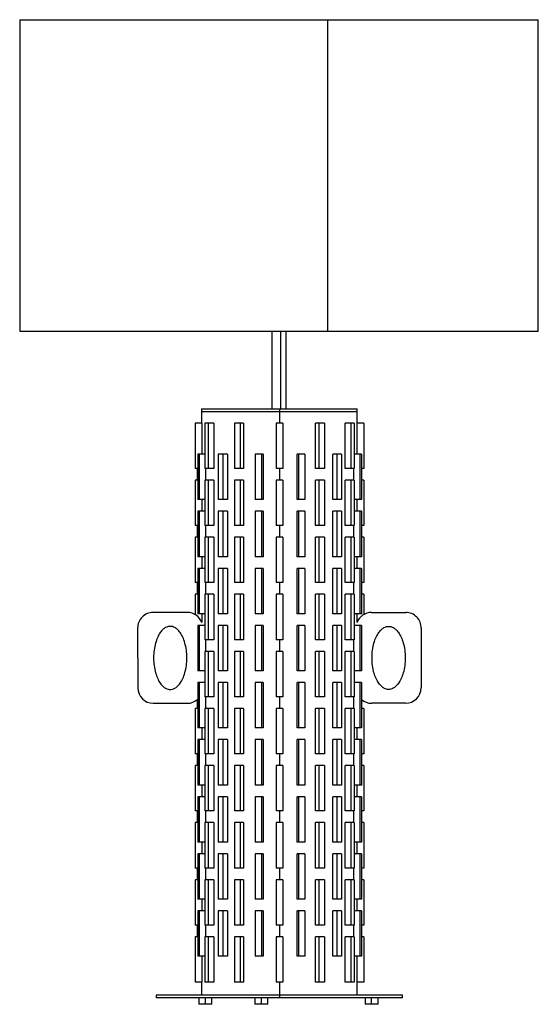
# Model space of a CAD drawing. Header units: millimetres. Extents: x -200 to 200, y -7 to 752.
import ezdxf

# ---------------------------------------------------------------- set-up
doc = ezdxf.new("R2010")
doc.units = ezdxf.units.MM

msp = doc.modelspace()

# ---------------------------------------------------------------- linework, layer by layer
at = {"color": 7, "linetype": 'Continuous', "lineweight": 25}
for p, q in [((-200.33, 751.88), (-200.33, 511.88)), ((37.09, 751.88), (37.09, 511.88)), ((199.67, 511.88), (199.67, 751.88)), ((-5.83, 511.88), (-5.83, 452)), ((0.7, 511.88), (0.7, 451.88)), ((5.17, 452), (5.17, 511.88)), ((-60, 452), (-60, 441)), ((-60, 452), (60, 452)), ((-60, 450), (60, 450)), ((0, 452), (0, 441)), ((60, 441), (60, 452)), ((-65, 441), (-65, 406)), ((-59.95, 441), (-65, 441)), ((-59.95, 441), (-59.95, 417)), ((-57.54, 441), (-57.54, 406)), ((-50.67, 441), (-57.54, 441)), ((-55.04, 441), (-55.04, 406)), ((-50.67, 441), (-50.67, 406)), ((-34.67, 441), (-34.67, 406)), ((-27.81, 441), (-34.67, 441)), ((-30.33, 441), (-30.33, 406)), ((-27.81, 441), (-27.81, 406)), ((-2.5, 441), (-2.5, 406)), ((2.5, 441), (-2.5, 441)), ((2.5, 441), (2.5, 406)), ((27.81, 406), (27.81, 441)), ((34.67, 441), (27.81, 441)), ((30.33, 441), (30.33, 406)), ((34.67, 441), (34.67, 406)), ((50.67, 406), (50.67, 441)), ((57.54, 441), (50.67, 441)), ((55.04, 441), (55.04, 406)), ((57.54, 441), (57.54, 406)), ((59.95, 417), (59.95, 441)), ((65, 441), (59.95, 441)), ((65, 441), (65, 406)), ((-57.54, 417), (-63.01, 417)), ((-63.01, 417), (-63.01, 382)), ((-61.82, 417), (-61.82, 382)), ((-40.17, 417), (-47.16, 417)), ((-47.16, 417), (-47.16, 382)), ((-43.7, 417), (-43.7, 382)), ((-40.17, 417), (-40.17, 382)), ((-12.51, 417), (-18.67, 417)), ((-18.67, 417), (-18.67, 382)), ((-13.87, 417), (-13.87, 382)), ((-12.51, 417), (-12.51, 382)), ((19.68, 417), (13.69, 417)), ((13.69, 382), (13.69, 417)), ((14.82, 417), (14.82, 382)), ((19.68, 417), (19.68, 382)), ((41.06, 382), (41.06, 417)), ((47.95, 417), (41.06, 417)), ((44.34, 417), (44.34, 382)), ((47.95, 417), (47.95, 382)), ((63.37, 417), (57.54, 417)), ((61.98, 417), (61.98, 382)), ((63.37, 417), (63.37, 382)), ((-63.01, 406), (-65, 406)), ((-63.37, 406), (-63.37, 397)), ((-50.67, 406), (-57.54, 406)), ((-57.07, 406), (-57.07, 397)), ((-27.81, 406), (-34.67, 406)), ((2.5, 406), (-2.5, 406)), ((0, 406), (0, 397)), ((34.67, 406), (27.81, 406)), ((57.54, 406), (50.67, 406)), ((57.44, 397), (57.44, 406)), ((65, 406), (63.37, 406)), ((-65, 397), (-65, 362)), ((-63.01, 397), (-65, 397)), ((-57.54, 397), (-57.54, 362)), ((-50.67, 397), (-57.54, 397)), ((-55.04, 397), (-55.04, 362)), ((-50.67, 397), (-50.67, 362)), ((-27.81, 397), (-34.67, 397)), ((-34.67, 397), (-34.67, 362)), ((-30.33, 397), (-30.33, 362)), ((-27.81, 397), (-27.81, 362)), ((-2.5, 397), (-2.5, 362)), ((2.5, 397), (-2.5, 397)), ((2.5, 397), (2.5, 362)), ((27.81, 362), (27.81, 397)), ((34.67, 397), (27.81, 397)), ((30.33, 397), (30.33, 362)), ((34.67, 397), (34.67, 362)), ((50.67, 362), (50.67, 397)), ((57.54, 397), (50.67, 397)), ((55.04, 397), (55.04, 362)), ((57.54, 397), (57.54, 362)), ((65, 397), (63.37, 397)), ((65, 397), (65, 362)), ((-57.54, 382), (-63.01, 382)), ((-59.95, 382), (-59.95, 373)), ((-40.17, 382), (-47.16, 382)), ((-12.51, 382), (-18.67, 382)), ((19.68, 382), (13.69, 382)), ((47.95, 382), (41.06, 382)), ((63.37, 382), (57.54, 382)), ((59.95, 373), (59.95, 382)), ((-63.01, 373), (-63.01, 338)), ((-57.54, 373), (-63.01, 373)), ((-61.82, 373), (-61.82, 338)), ((-47.16, 373), (-47.16, 338)), ((-40.17, 373), (-47.16, 373)), ((-43.7, 373), (-43.7, 338)), ((-40.17, 373), (-40.17, 338)), ((-12.51, 373), (-18.67, 373)), ((-18.67, 373), (-18.67, 338)), ((-13.87, 373), (-13.87, 338)), ((-12.51, 373), (-12.51, 338)), ((19.68, 373), (13.69, 373)), ((13.69, 338), (13.69, 373)), ((14.82, 373), (14.82, 338)), ((19.68, 373), (19.68, 338)), ((41.06, 338), (41.06, 373)), ((47.95, 373), (41.06, 373)), ((44.34, 373), (44.34, 338)), ((47.95, 373), (47.95, 338)), ((63.37, 373), (57.54, 373)), ((61.98, 373), (61.98, 338)), ((63.37, 373), (63.37, 338)), ((-63.01, 362), (-65, 362)), ((-63.37, 362), (-63.37, 353)), ((-50.67, 362), (-57.54, 362)), ((-57.07, 362), (-57.07, 353)), ((-27.81, 362), (-34.67, 362)), ((2.5, 362), (-2.5, 362)), ((0, 362), (0, 353)), ((34.67, 362), (27.81, 362)), ((57.54, 362), (50.67, 362)), ((57.44, 353), (57.44, 362)), ((65, 362), (63.37, 362)), ((-65, 353), (-65, 318)), ((-63.01, 353), (-65, 353)), ((-50.67, 353), (-57.54, 353)), ((-57.54, 353), (-57.54, 318)), ((-55.04, 353), (-55.04, 318)), ((-50.67, 353), (-50.67, 318)), ((-27.81, 353), (-34.67, 353)), ((-34.67, 353), (-34.67, 318)), ((-30.33, 353), (-30.33, 318)), ((-27.81, 353), (-27.81, 318)), ((-2.5, 353), (-2.5, 318)), ((2.5, 353), (-2.5, 353)), ((2.5, 353), (2.5, 318)), ((27.81, 318), (27.81, 353)), ((34.67, 353), (27.81, 353)), ((30.33, 353), (30.33, 318)), ((34.67, 353), (34.67, 318)), ((50.67, 318), (50.67, 353)), ((57.54, 353), (50.67, 353)), ((55.04, 353), (55.04, 318)), ((57.54, 353), (57.54, 318)), ((65, 353), (63.37, 353)), ((65, 353), (65, 318)), ((-57.54, 338), (-63.01, 338)), ((-59.95, 338), (-59.95, 329)), ((-40.17, 338), (-47.16, 338)), ((-12.51, 338), (-18.67, 338)), ((19.68, 338), (13.69, 338)), ((47.95, 338), (41.06, 338)), ((63.37, 338), (57.54, 338)), ((59.95, 329), (59.95, 338)), ((-57.54, 329), (-63.01, 329)), ((-63.01, 329), (-63.01, 294)), ((-61.82, 329), (-61.82, 294)), ((-40.17, 329), (-47.16, 329)), ((-47.16, 329), (-47.16, 294)), ((-43.7, 329), (-43.7, 294)), ((-40.17, 329), (-40.17, 294)), ((-12.51, 329), (-18.67, 329)), ((-18.67, 329), (-18.67, 294)), ((-13.87, 329), (-13.87, 294)), ((-12.51, 329), (-12.51, 294)), ((19.68, 329), (13.69, 329)), ((13.69, 294), (13.69, 329)), ((14.82, 329), (14.82, 294)), ((19.68, 329), (19.68, 294)), ((41.06, 294), (41.06, 329)), ((47.95, 329), (41.06, 329)), ((44.34, 329), (44.34, 294)), ((47.95, 329), (47.95, 294)), ((63.37, 329), (57.54, 329)), ((61.98, 329), (61.98, 294)), ((63.37, 329), (63.37, 294)), ((-63.01, 318), (-65, 318)), ((-63.37, 318), (-63.37, 309)), ((-50.67, 318), (-57.54, 318)), ((-57.07, 318), (-57.07, 309)), ((-27.81, 318), (-34.67, 318)), ((2.5, 318), (-2.5, 318)), ((0, 318), (0, 309)), ((34.67, 318), (27.81, 318)), ((57.54, 318), (50.67, 318)), ((57.44, 309), (57.44, 318)), ((65, 318), (63.37, 318)), ((-65, 309), (-65, 293.35)), ((-63.01, 309), (-65, 309)), ((-57.54, 309), (-57.54, 274)), ((-50.67, 309), (-57.54, 309)), ((-55.04, 309), (-55.04, 274)), ((-50.67, 309), (-50.67, 274)), ((-34.67, 309), (-34.67, 274)), ((-27.81, 309), (-34.67, 309)), ((-30.33, 309), (-30.33, 274)), ((-27.81, 309), (-27.81, 274)), ((2.5, 309), (-2.5, 309)), ((-2.5, 309), (-2.5, 274)), ((2.5, 309), (2.5, 274)), ((27.81, 274), (27.81, 309)), ((34.67, 309), (27.81, 309)), ((30.33, 309), (30.33, 274)), ((34.67, 309), (34.67, 274)), ((50.67, 274), (50.67, 309)), ((57.54, 309), (50.67, 309)), ((55.04, 309), (55.04, 274)), ((57.54, 309), (57.54, 274)), ((65, 309), (63.37, 309)), ((65, 309), (65, 293.35)), ((-71.07, 295), (-97.39, 295)), ((-57.54, 294), (-63.01, 294)), ((-59.95, 294), (-59.95, 287.51)), ((-40.17, 294), (-47.16, 294)), ((-12.51, 294), (-18.67, 294)), ((19.68, 294), (13.69, 294)), ((47.95, 294), (41.06, 294)), ((63.37, 294), (57.54, 294)), ((59.95, 287.51), (59.95, 294)), ((71.07, 295), (97.39, 295)), ((-109.39, 282.97), (-109.26, 236.97)), ((-63.01, 285), (-63.01, 250)), ((-57.54, 285), (-63.01, 285)), ((-61.82, 285), (-61.82, 250)), ((-40.17, 285), (-47.16, 285)), ((-47.16, 285), (-47.16, 250)), ((-43.7, 285), (-43.7, 250)), ((-40.17, 285), (-40.17, 250)), ((-12.51, 285), (-18.67, 285)), ((-18.67, 285), (-18.67, 250)), ((-13.87, 285), (-13.87, 250)), ((-12.51, 285), (-12.51, 250)), ((19.68, 285), (13.69, 285)), ((13.69, 250), (13.69, 285)), ((14.82, 285), (14.82, 250)), ((19.68, 285), (19.68, 250)), ((41.06, 250), (41.06, 285)), ((47.95, 285), (41.06, 285)), ((44.34, 285), (44.34, 250)), ((47.95, 285), (47.95, 250)), ((63.37, 285), (57.54, 285)), ((61.98, 285), (61.98, 250)), ((63.37, 285), (63.37, 250)), ((109.39, 282.97), (109.26, 236.97)), ((-50.67, 274), (-57.54, 274)), ((-57.07, 274), (-57.07, 265)), ((-27.81, 274), (-34.67, 274)), ((2.5, 274), (-2.5, 274)), ((0, 274), (0, 265)), ((34.67, 274), (27.81, 274)), ((57.54, 274), (50.67, 274)), ((57.44, 265), (57.44, 274)), ((-57.54, 265), (-57.54, 230)), ((-50.67, 265), (-57.54, 265)), ((-55.04, 265), (-55.04, 230)), ((-50.67, 265), (-50.67, 230)), ((-27.81, 265), (-34.67, 265)), ((-34.67, 265), (-34.67, 230)), ((-30.33, 265), (-30.33, 230)), ((-27.81, 265), (-27.81, 230)), ((-2.5, 265), (-2.5, 230)), ((2.5, 265), (-2.5, 265)), ((2.5, 265), (2.5, 230)), ((27.81, 230), (27.81, 265)), ((34.67, 265), (27.81, 265)), ((30.33, 265), (30.33, 230)), ((34.67, 265), (34.67, 230)), ((50.67, 230), (50.67, 265)), ((57.54, 265), (50.67, 265)), ((55.04, 265), (55.04, 230)), ((57.54, 265), (57.54, 230)), ((-57.54, 250), (-63.01, 250)), ((-40.17, 250), (-47.16, 250)), ((-12.51, 250), (-18.67, 250)), ((19.68, 250), (13.69, 250)), ((47.95, 250), (41.06, 250)), ((63.37, 250), (57.54, 250)), ((-57.54, 241), (-63.01, 241)), ((-63.01, 241), (-63.01, 206)), ((-61.82, 241), (-61.82, 206)), ((-47.16, 241), (-47.16, 206)), ((-40.17, 241), (-47.16, 241)), ((-43.7, 241), (-43.7, 206)), ((-40.17, 241), (-40.17, 206)), ((-18.67, 241), (-18.67, 206)), ((-12.51, 241), (-18.67, 241)), ((-13.87, 241), (-13.87, 206)), ((-12.51, 241), (-12.51, 206)), ((19.68, 241), (13.69, 241)), ((13.69, 206), (13.69, 241)), ((14.82, 241), (14.82, 206)), ((19.68, 241), (19.68, 206)), ((41.06, 206), (41.06, 241)), ((47.95, 241), (41.06, 241)), ((44.34, 241), (44.34, 206)), ((47.95, 241), (47.95, 206)), ((63.37, 241), (57.54, 241)), ((61.98, 241), (61.98, 206)), ((63.37, 241), (63.37, 206)), ((-63.37, 227.9), (-63.37, 221)), ((-50.67, 230), (-57.54, 230)), ((-57.07, 230), (-57.07, 221)), ((-27.81, 230), (-34.67, 230)), ((2.5, 230), (-2.5, 230)), ((0, 230), (0, 221)), ((34.67, 230), (27.81, 230)), ((57.54, 230), (50.67, 230)), ((57.44, 221), (57.44, 230)), ((-97.26, 225), (-71.19, 225)), ((-65, 221), (-65, 186)), ((-63.01, 221), (-65, 221)), ((-57.54, 221), (-57.54, 186)), ((-50.67, 221), (-57.54, 221)), ((-55.04, 221), (-55.04, 186)), ((-50.67, 221), (-50.67, 186)), ((-27.81, 221), (-34.67, 221)), ((-34.67, 221), (-34.67, 186)), ((-30.33, 221), (-30.33, 186)), ((-27.81, 221), (-27.81, 186)), ((2.5, 221), (-2.5, 221)), ((-2.5, 221), (-2.5, 186)), ((2.5, 221), (2.5, 186)), ((27.81, 186), (27.81, 221)), ((34.67, 221), (27.81, 221)), ((30.33, 221), (30.33, 186)), ((34.67, 221), (34.67, 186)), ((50.67, 186), (50.67, 221)), ((57.54, 221), (50.67, 221)), ((55.04, 221), (55.04, 186)), ((57.54, 221), (57.54, 186)), ((65, 221), (63.37, 221)), ((65, 221), (65, 186)), ((97.26, 225), (71.19, 225)), ((-57.54, 206), (-63.01, 206)), ((-59.95, 206), (-59.95, 197)), ((-40.17, 206), (-47.16, 206)), ((-12.51, 206), (-18.67, 206)), ((19.68, 206), (13.69, 206)), ((47.95, 206), (41.06, 206)), ((63.37, 206), (57.54, 206)), ((59.95, 197), (59.95, 206)), ((-63.01, 197), (-63.01, 162)), ((-57.54, 197), (-63.01, 197)), ((-61.82, 197), (-61.82, 162)), ((-47.16, 197), (-47.16, 162)), ((-40.17, 197), (-47.16, 197)), ((-43.7, 197), (-43.7, 162)), ((-40.17, 197), (-40.17, 162)), ((-12.51, 197), (-18.67, 197)), ((-18.67, 197), (-18.67, 162)), ((-13.87, 197), (-13.87, 162)), ((-12.51, 197), (-12.51, 162)), ((19.68, 197), (13.69, 197)), ((13.69, 162), (13.69, 197)), ((14.82, 197), (14.82, 162)), ((19.68, 197), (19.68, 162)), ((41.06, 162), (41.06, 197)), ((47.95, 197), (41.06, 197)), ((44.34, 197), (44.34, 162)), ((47.95, 197), (47.95, 162)), ((63.37, 197), (57.54, 197)), ((61.98, 197), (61.98, 162)), ((63.37, 197), (63.37, 162)), ((-63.01, 186), (-65, 186)), ((-63.37, 186), (-63.37, 177)), ((-50.67, 186), (-57.54, 186)), ((-57.07, 186), (-57.07, 177)), ((-27.81, 186), (-34.67, 186)), ((2.5, 186), (-2.5, 186)), ((0, 186), (0, 177)), ((34.67, 186), (27.81, 186)), ((57.54, 186), (50.67, 186)), ((57.44, 177), (57.44, 186)), ((65, 186), (63.37, 186)), ((-65, 177), (-65, 142)), ((-63.01, 177), (-65, 177)), ((-50.67, 177), (-57.54, 177)), ((-57.54, 177), (-57.54, 142)), ((-55.04, 177), (-55.04, 142)), ((-50.67, 177), (-50.67, 142)), ((-34.67, 177), (-34.67, 142)), ((-27.81, 177), (-34.67, 177)), ((-30.33, 177), (-30.33, 142)), ((-27.81, 177), (-27.81, 142)), ((2.5, 177), (-2.5, 177)), ((-2.5, 177), (-2.5, 142)), ((2.5, 177), (2.5, 142)), ((27.81, 142), (27.81, 177)), ((34.67, 177), (27.81, 177)), ((30.33, 177), (30.33, 142)), ((34.67, 177), (34.67, 142)), ((50.67, 142), (50.67, 177)), ((57.54, 177), (50.67, 177)), ((55.04, 177), (55.04, 142)), ((57.54, 177), (57.54, 142)), ((65, 177), (63.37, 177)), ((65, 177), (65, 142)), ((-57.54, 162), (-63.01, 162)), ((-59.95, 162), (-59.95, 153)), ((-40.17, 162), (-47.16, 162)), ((-12.51, 162), (-18.67, 162)), ((19.68, 162), (13.69, 162)), ((47.95, 162), (41.06, 162)), ((63.37, 162), (57.54, 162)), ((59.95, 153), (59.95, 162)), ((-63.01, 153), (-63.01, 118)), ((-57.54, 153), (-63.01, 153)), ((-61.82, 153), (-61.82, 118)), ((-40.17, 153), (-47.16, 153)), ((-47.16, 153), (-47.16, 118)), ((-43.7, 153), (-43.7, 118)), ((-40.17, 153), (-40.17, 118)), ((-12.51, 153), (-18.67, 153)), ((-18.67, 153), (-18.67, 118)), ((-13.87, 153), (-13.87, 118)), ((-12.51, 153), (-12.51, 118)), ((19.68, 153), (13.69, 153)), ((13.69, 118), (13.69, 153)), ((14.82, 153), (14.82, 118)), ((19.68, 153), (19.68, 118)), ((41.06, 118), (41.06, 153)), ((47.95, 153), (41.06, 153)), ((44.34, 153), (44.34, 118)), ((47.95, 153), (47.95, 118)), ((63.37, 153), (57.54, 153)), ((61.98, 153), (61.98, 118)), ((63.37, 153), (63.37, 118)), ((-63.01, 142), (-65, 142)), ((-63.37, 142), (-63.37, 133)), ((-50.67, 142), (-57.54, 142)), ((-57.07, 142), (-57.07, 133)), ((-27.81, 142), (-34.67, 142)), ((2.5, 142), (-2.5, 142)), ((0, 142), (0, 133)), ((34.67, 142), (27.81, 142)), ((57.54, 142), (50.67, 142)), ((57.44, 133), (57.44, 142)), ((65, 142), (63.37, 142)), ((-65, 133), (-65, 98)), ((-63.01, 133), (-65, 133)), ((-50.67, 133), (-57.54, 133)), ((-57.54, 133), (-57.54, 98)), ((-55.04, 133), (-55.04, 98)), ((-50.67, 133), (-50.67, 98)), ((-34.67, 133), (-34.67, 98)), ((-27.81, 133), (-34.67, 133)), ((-30.33, 133), (-30.33, 98)), ((-27.81, 133), (-27.81, 98)), ((-2.5, 133), (-2.5, 98)), ((2.5, 133), (-2.5, 133)), ((2.5, 133), (2.5, 98)), ((27.81, 98), (27.81, 133)), ((34.67, 133), (27.81, 133)), ((30.33, 133), (30.33, 98)), ((34.67, 133), (34.67, 98)), ((50.67, 98), (50.67, 133)), ((57.54, 133), (50.67, 133)), ((55.04, 133), (55.04, 98)), ((57.54, 133), (57.54, 98)), ((65, 133), (63.37, 133)), ((65, 133), (65, 98)), ((-57.54, 118), (-63.01, 118)), ((-59.95, 118), (-59.95, 109)), ((-40.17, 118), (-47.16, 118)), ((-12.51, 118), (-18.67, 118)), ((19.68, 118), (13.69, 118)), ((47.95, 118), (41.06, 118)), ((63.37, 118), (57.54, 118)), ((59.95, 109), (59.95, 118)), ((-57.54, 109), (-63.01, 109)), ((-63.01, 109), (-63.01, 74)), ((-61.82, 109), (-61.82, 74)), ((-40.17, 109), (-47.16, 109)), ((-47.16, 109), (-47.16, 74)), ((-43.7, 109), (-43.7, 74)), ((-40.17, 109), (-40.17, 74)), ((-18.67, 109), (-18.67, 74)), ((-12.51, 109), (-18.67, 109)), ((-13.87, 109), (-13.87, 74)), ((-12.51, 109), (-12.51, 74)), ((19.68, 109), (13.69, 109)), ((13.69, 74), (13.69, 109)), ((14.82, 109), (14.82, 74)), ((19.68, 109), (19.68, 74)), ((41.06, 74), (41.06, 109)), ((47.95, 109), (41.06, 109)), ((44.34, 109), (44.34, 74)), ((47.95, 109), (47.95, 74)), ((63.37, 109), (57.54, 109)), ((61.98, 109), (61.98, 74)), ((63.37, 109), (63.37, 74)), ((-63.01, 98), (-65, 98)), ((-63.37, 98), (-63.37, 89)), ((-50.67, 98), (-57.54, 98)), ((-57.07, 98), (-57.07, 89)), ((-27.81, 98), (-34.67, 98)), ((2.5, 98), (-2.5, 98)), ((0, 98), (0, 89)), ((34.67, 98), (27.81, 98)), ((57.54, 98), (50.67, 98)), ((57.44, 89), (57.44, 98)), ((65, 98), (63.37, 98)), ((-65, 89), (-65, 54)), ((-63.01, 89), (-65, 89)), ((-57.54, 89), (-57.54, 54)), ((-50.67, 89), (-57.54, 89)), ((-55.04, 89), (-55.04, 54)), ((-50.67, 89), (-50.67, 54)), ((-27.81, 89), (-34.67, 89)), ((-34.67, 89), (-34.67, 54)), ((-30.33, 89), (-30.33, 54)), ((-27.81, 89), (-27.81, 54)), ((2.5, 89), (-2.5, 89)), ((-2.5, 89), (-2.5, 54)), ((2.5, 89), (2.5, 54)), ((27.81, 54), (27.81, 89)), ((34.67, 89), (27.81, 89)), ((30.33, 89), (30.33, 54)), ((34.67, 89), (34.67, 54)), ((50.67, 54), (50.67, 89)), ((57.54, 89), (50.67, 89)), ((55.04, 89), (55.04, 54)), ((57.54, 89), (57.54, 54)), ((65, 89), (63.37, 89)), ((65, 89), (65, 54)), ((-57.54, 74), (-63.01, 74)), ((-59.95, 74), (-59.95, 65)), ((-40.17, 74), (-47.16, 74)), ((-12.51, 74), (-18.67, 74)), ((19.68, 74), (13.69, 74)), ((47.95, 74), (41.06, 74)), ((63.37, 74), (57.54, 74)), ((59.95, 65), (59.95, 74)), ((-57.54, 65), (-63.01, 65)), ((-63.01, 65), (-63.01, 30)), ((-61.82, 65), (-61.82, 30)), ((-40.17, 65), (-47.16, 65)), ((-47.16, 65), (-47.16, 30)), ((-43.7, 65), (-43.7, 30)), ((-40.17, 65), (-40.17, 30)), ((-12.51, 65), (-18.67, 65)), ((-18.67, 65), (-18.67, 30)), ((-13.87, 65), (-13.87, 30)), ((-12.51, 65), (-12.51, 30)), ((13.69, 30), (13.69, 65)), ((19.68, 65), (13.69, 65)), ((14.82, 65), (14.82, 30)), ((19.68, 65), (19.68, 30)), ((41.06, 30), (41.06, 65)), ((47.95, 65), (41.06, 65)), ((44.34, 65), (44.34, 30)), ((47.95, 65), (47.95, 30)), ((63.37, 65), (57.54, 65)), ((61.98, 65), (61.98, 30)), ((63.37, 65), (63.37, 30)), ((-63.01, 54), (-65, 54)), ((-63.37, 54), (-63.37, 45)), ((-50.67, 54), (-57.54, 54)), ((-57.07, 54), (-57.07, 45)), ((-27.81, 54), (-34.67, 54)), ((2.5, 54), (-2.5, 54)), ((0, 54), (0, 45)), ((34.67, 54), (27.81, 54)), ((57.54, 54), (50.67, 54)), ((57.44, 45), (57.44, 54)), ((65, 54), (63.37, 54)), ((-65, 45), (-65, 10)), ((-63.01, 45), (-65, 45)), ((-57.54, 45), (-57.54, 10)), ((-50.67, 45), (-57.54, 45)), ((-55.04, 45), (-55.04, 10)), ((-50.67, 45), (-50.67, 10)), ((-34.67, 45), (-34.67, 10)), ((-27.81, 45), (-34.67, 45)), ((-30.33, 45), (-30.33, 10)), ((-27.81, 45), (-27.81, 10)), ((2.5, 45), (-2.5, 45)), ((-2.5, 45), (-2.5, 10)), ((2.5, 45), (2.5, 10)), ((27.81, 10), (27.81, 45)), ((34.67, 45), (27.81, 45)), ((30.33, 45), (30.33, 10)), ((34.67, 45), (34.67, 10)), ((50.67, 10), (50.67, 45)), ((57.54, 45), (50.67, 45)), ((55.04, 45), (55.04, 10)), ((57.54, 45), (57.54, 10)), ((65, 45), (63.37, 45)), ((65, 45), (65, 10)), ((-57.54, 30), (-63.01, 30)), ((-59.95, 30), (-59.95, 10)), ((-40.17, 30), (-47.16, 30)), ((-12.51, 30), (-18.67, 30)), ((19.68, 30), (13.69, 30)), ((47.95, 30), (41.06, 30)), ((63.37, 30), (57.54, 30)), ((59.95, 10), (59.95, 30)), ((-59.95, 10), (-65, 10)), ((-60, 10), (-60, 0)), ((-50.67, 10), (-57.54, 10)), ((-27.81, 10), (-34.67, 10)), ((2.5, 10), (-2.5, 10)), ((0, 10), (0, -2)), ((34.67, 10), (27.81, 10)), ((57.54, 10), (50.67, 10)), ((65, 10), (59.95, 10)), ((60, 0), (60, 10)), ((-95, 0), (-95, -2)), ((95, 0), (-95, 0)), ((95, -2), (95, 0)), ((95, -2), (-95, -2)), ((-62.1, -2), (-62.1, -7)), ((-52.1, -7), (-62.1, -7)), ((-57.1, -7), (-57.1, -2)), ((-52.1, -7), (-52.1, -2)), ((-18.95, -2), (-18.95, -7)), ((-8.95, -7), (-18.95, -7)), ((-13.95, -7), (-13.95, -2)), ((-8.95, -7), (-8.95, -2)), ((66.05, -2), (66.05, -7)), ((76.05, -7), (66.05, -7)), ((71.05, -7), (71.05, -2)), ((76.05, -7), (76.05, -2))]:
    msp.add_line(p, q, dxfattribs=at)
for centre, start, end in [((-97.39, 283), 90, 180.15759), ((-71.07, 283), 19.99486, 90), ((71.07, 283), 90, 160.00514), ((97.39, 283), 359.84241, 90), ((-97.26, 237), 180.15759, 270), ((97.26, 237), 270, 359.84241), ((-71.19, 237), 270, 312.98909), ((71.19, 237), 229.32668, 270)]:
    msp.add_arc(centre, 12, start, end, dxfattribs=at)
for points, knots in [([(-200.19, 751.88), (-200.22, 751.88), (-200.35, 751.88), (-199.29, 751.88), (-197.02, 751.88), (-193.45, 751.88), (-188.72, 751.88), (-182.82, 751.88), (-175.8, 751.88), (-167.7, 751.88), (-158.56, 751.88), (-148.45, 751.88), (-137.42, 751.88), (-125.55, 751.88), (-112.91, 751.88), (-99.57, 751.88), (-85.62, 751.88), (-71.15, 751.88), (-56.24, 751.88), (-40.98, 751.88), (-25.48, 751.88), (-9.82, 751.88), (5.9, 751.88), (21.6, 751.88), (31.93, 751.88), (37.09, 751.88)], [0, 0, 0, 0, 0.017714, 0.062363, 0.107012, 0.151662, 0.196311, 0.240961, 0.28561, 0.330259, 0.374909, 0.419558, 0.464207, 0.508857, 0.553506, 0.598156, 0.642805, 0.687454, 0.732104, 0.776753, 0.821402, 0.866052, 0.910701, 0.955351, 1, 1, 1, 1]), ([(37.09, 751.88), (42.21, 751.88), (52.46, 751.88), (67.43, 751.88), (82.01, 751.88), (96.07, 751.88), (109.54, 751.88), (122.33, 751.88), (134.37, 751.88), (145.57, 751.88), (155.88, 751.88), (165.22, 751.88), (173.55, 751.88), (180.8, 751.88), (186.93, 751.88), (191.91, 751.88), (195.71, 751.88), (198.25, 751.88), (199.57, 751.88), (199.53, 751.88), (199.52, 751.88)], [0, 0, 0, 0, 0.056808, 0.113615, 0.170423, 0.227231, 0.284038, 0.340846, 0.397653, 0.454461, 0.511269, 0.568076, 0.624884, 0.681692, 0.738499, 0.795307, 0.852114, 0.908922, 0.96573, 1, 1, 1, 1]), ([(-200.19, 511.88), (-200.22, 511.88), (-200.35, 511.88), (-199.29, 511.88), (-197.02, 511.88), (-193.45, 511.88), (-188.72, 511.88), (-182.82, 511.88), (-175.8, 511.88), (-167.7, 511.88), (-158.56, 511.88), (-148.45, 511.88), (-137.42, 511.88), (-125.55, 511.88), (-112.91, 511.88), (-99.57, 511.88), (-85.62, 511.88), (-71.15, 511.88), (-56.24, 511.88), (-40.98, 511.88), (-25.48, 511.88), (-9.82, 511.88), (5.9, 511.88), (21.6, 511.88), (31.93, 511.88), (37.09, 511.88)], [0, 0, 0, 0, 0.0177137, 0.0623631, 0.1070125, 0.1516618, 0.1963112, 0.2409606, 0.28561, 0.3302594, 0.3749087, 0.4195581, 0.4642075, 0.5088569, 0.5535062, 0.5981556, 0.642805, 0.6874544, 0.7321037, 0.7767531, 0.8214025, 0.8660519, 0.9107012, 0.9553506, 1, 1, 1, 1]), ([(37.09, 511.88), (42.21, 511.88), (52.46, 511.88), (67.43, 511.88), (82.01, 511.88), (96.07, 511.88), (109.54, 511.88), (122.33, 511.88), (134.37, 511.88), (145.57, 511.88), (155.88, 511.88), (165.22, 511.88), (173.55, 511.88), (180.8, 511.88), (186.93, 511.88), (191.91, 511.88), (195.71, 511.88), (198.25, 511.88), (199.57, 511.88), (199.53, 511.88), (199.52, 511.88)], [0, 0, 0, 0, 0.056808, 0.113615, 0.170423, 0.227231, 0.284038, 0.340846, 0.397653, 0.454461, 0.511269, 0.568076, 0.624884, 0.681692, 0.738499, 0.795307, 0.852114, 0.908922, 0.96573, 1, 1, 1, 1]), ([(-84.23, 284.31), (-84.76, 284.31), (-85.33, 284.25), (-86.53, 283.95), (-87.16, 283.7), (-88.47, 282.98), (-89.16, 282.49), (-90.54, 281.22), (-91.24, 280.42), (-92.61, 278.48), (-93.27, 277.33), (-94.51, 274.65), (-95.07, 273.12), (-96.02, 269.76), (-96.4, 267.92), (-96.92, 264.05), (-97.05, 262.03), (-97.05, 257.97), (-96.92, 255.95), (-96.4, 252.08), (-96.02, 250.24), (-95.07, 246.88), (-94.51, 245.35), (-93.27, 242.67), (-92.61, 241.52), (-91.24, 239.58), (-90.54, 238.78), (-89.16, 237.51), (-88.47, 237.02), (-87.16, 236.3), (-86.53, 236.05), (-85.33, 235.75), (-84.76, 235.69), (-84.23, 235.69)], [0, 0, 0, 0, 0.0625, 0.0625, 0.125, 0.125, 0.1875, 0.1875, 0.25, 0.25, 0.3125, 0.3125, 0.375, 0.375, 0.4375, 0.4375, 0.5, 0.5, 0.5625, 0.5625, 0.625, 0.625, 0.6875, 0.6875, 0.75, 0.75, 0.8125, 0.8125, 0.875, 0.875, 0.9375, 0.9375, 1, 1, 1, 1]), ([(-84.23, 235.69), (-83.69, 235.69), (-83.13, 235.75), (-81.93, 236.05), (-81.29, 236.3), (-79.98, 237.02), (-79.3, 237.51), (-77.92, 238.78), (-77.22, 239.58), (-75.85, 241.52), (-75.18, 242.67), (-73.95, 245.35), (-73.39, 246.88), (-72.44, 250.24), (-72.06, 252.08), (-71.54, 255.95), (-71.4, 257.97), (-71.4, 262.03), (-71.54, 264.05), (-72.06, 267.92), (-72.44, 269.76), (-73.39, 273.12), (-73.95, 274.65), (-75.18, 277.33), (-75.85, 278.48), (-77.22, 280.42), (-77.92, 281.22), (-79.3, 282.49), (-79.98, 282.98), (-81.29, 283.7), (-81.93, 283.95), (-83.13, 284.25), (-83.69, 284.31), (-84.23, 284.31)], [0, 0, 0, 0, 0.0625, 0.0625, 0.125, 0.125, 0.1875, 0.1875, 0.25, 0.25, 0.3125, 0.3125, 0.375, 0.375, 0.4375, 0.4375, 0.5, 0.5, 0.5625, 0.5625, 0.625, 0.625, 0.6875, 0.6875, 0.75, 0.75, 0.8125, 0.8125, 0.875, 0.875, 0.9375, 0.9375, 1, 1, 1, 1]), ([(84.23, 235.69), (83.69, 235.69), (83.13, 235.75), (81.93, 236.05), (81.29, 236.3), (79.98, 237.02), (79.3, 237.51), (77.92, 238.78), (77.22, 239.58), (75.85, 241.52), (75.18, 242.67), (73.95, 245.35), (73.39, 246.88), (72.44, 250.24), (72.06, 252.08), (71.54, 255.95), (71.4, 257.97), (71.4, 262.03), (71.54, 264.05), (72.06, 267.92), (72.44, 269.76), (73.39, 273.12), (73.95, 274.65), (75.18, 277.33), (75.85, 278.48), (77.22, 280.42), (77.92, 281.22), (79.3, 282.49), (79.98, 282.98), (81.29, 283.7), (81.93, 283.95), (83.13, 284.25), (83.69, 284.31), (84.23, 284.31)], [0, 0, 0, 0, 0.0625, 0.0625, 0.125, 0.125, 0.1875, 0.1875, 0.25, 0.25, 0.3125, 0.3125, 0.375, 0.375, 0.4375, 0.4375, 0.5, 0.5, 0.5625, 0.5625, 0.625, 0.625, 0.6875, 0.6875, 0.75, 0.75, 0.8125, 0.8125, 0.875, 0.875, 0.9375, 0.9375, 1, 1, 1, 1]), ([(84.23, 284.31), (84.76, 284.31), (85.33, 284.25), (86.53, 283.95), (87.16, 283.7), (88.47, 282.98), (89.16, 282.49), (90.54, 281.22), (91.24, 280.42), (92.61, 278.48), (93.27, 277.33), (94.51, 274.65), (95.07, 273.12), (96.02, 269.76), (96.4, 267.92), (96.92, 264.05), (97.05, 262.03), (97.05, 257.97), (96.92, 255.95), (96.4, 252.08), (96.02, 250.24), (95.07, 246.88), (94.51, 245.35), (93.27, 242.67), (92.61, 241.52), (91.24, 239.58), (90.54, 238.78), (89.16, 237.51), (88.47, 237.02), (87.16, 236.3), (86.53, 236.05), (85.33, 235.75), (84.76, 235.69), (84.23, 235.69)], [0, 0, 0, 0, 0.0625, 0.0625, 0.125, 0.125, 0.1875, 0.1875, 0.25, 0.25, 0.3125, 0.3125, 0.375, 0.375, 0.4375, 0.4375, 0.5, 0.5, 0.5625, 0.5625, 0.625, 0.625, 0.6875, 0.6875, 0.75, 0.75, 0.8125, 0.8125, 0.875, 0.875, 0.9375, 0.9375, 1, 1, 1, 1])]:
    msp.add_open_spline(points, degree=3, knots=knots, dxfattribs=at)

doc.saveas('drawing.dxf')
